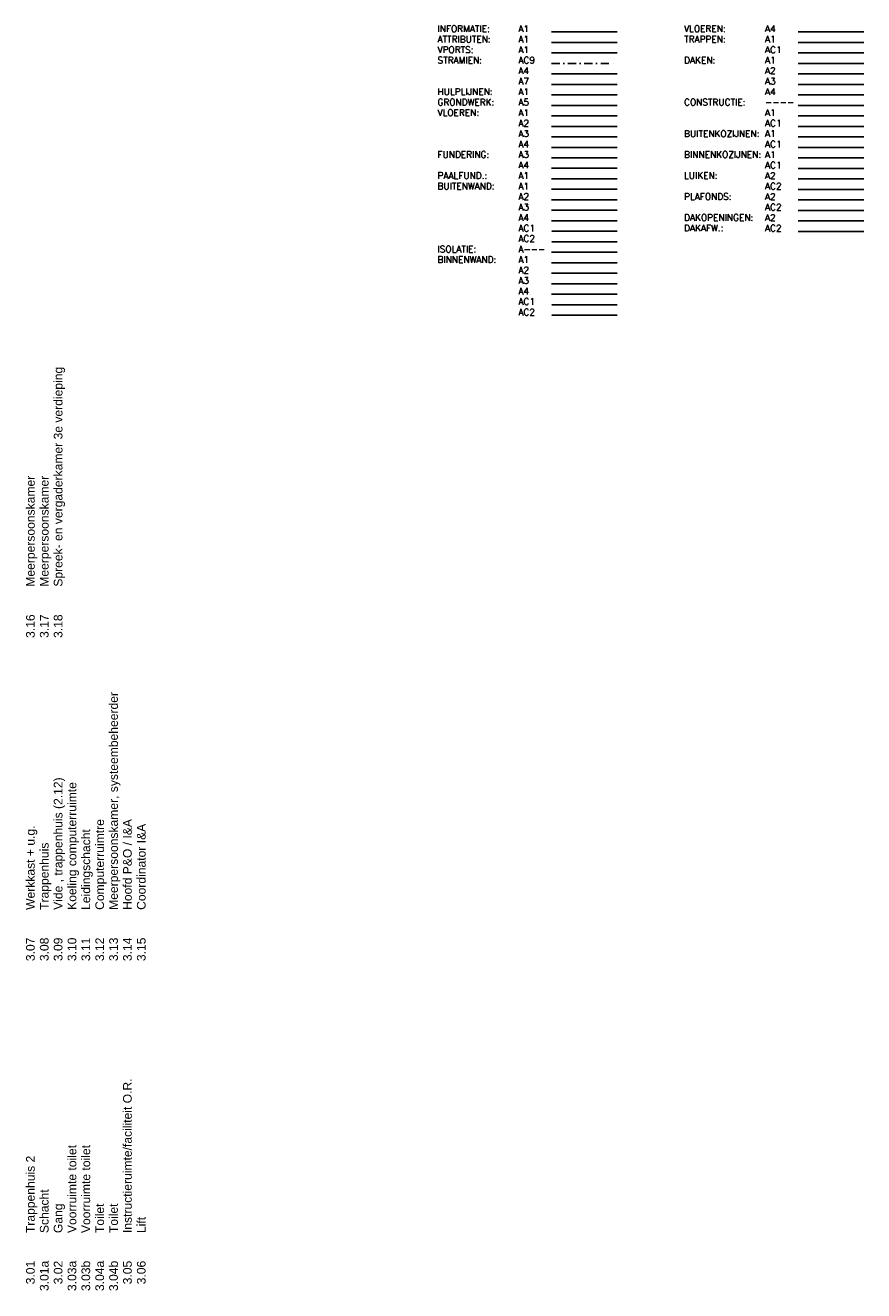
# Model space of a CAD drawing. Extents: x -161991 to 132574, y -998 to 324384.
# Tile 49 of 50: x 100637 to 132574, y 58611 to 106828. Entities that reach past the tile are written whole.
import ezdxf
from ezdxf.enums import TextEntityAlignment as Align

# ---------------------------------------------------------------- set-up
doc = ezdxf.new("R2010")
doc.units = 0
doc.header["$LTSCALE"] = 50
doc.header["$MEASUREMENT"] = 0
doc.linetypes.add('DASHDOT2', pattern=[12.5, 6.25, -3.125, 0, -3.125])
doc.linetypes.add('HIDDEN2', pattern=[0.1875, 0.125, -0.0625])
for name, color, linetype in [('A--I01A1_INFO', 1, 'CONTINUOUS'), ('A--L01A1_ATTRIBUTEN', 1, 'CONTINUOUS'), ('A--L07A4_STRAMIEN', 4, 'CONTINUOUS'), ('A--L07A7_STRAMIEN', 7, 'CONTINUOUS'), ('A--L07AC9_STRAMIEN', 9, 'DASHDOT2'), ('A--L08A1_HULPLIJNEN', 1, 'CONTINUOUS'), ('A--L11A5_GRONDWERK', 5, 'CONTINUOUS'), ('A--L13A1_VLOEREN', 1, 'CONTINUOUS'), ('A--L13A2_VLOEREN', 2, 'CONTINUOUS'), ('A--L13A3_VLOEREN', 3, 'CONTINUOUS'), ('A--L13A4_VLOEREN', 4, 'CONTINUOUS'), ('A--L16A3_FUNDERING', 3, 'CONTINUOUS'), ('A--L16A4_FUNDERING', 4, 'CONTINUOUS'), ('A--L17A1_PAALFUNDERING', 1, 'CONTINUOUS'), ('A--L21A1_BUITENWAND', 1, 'CONTINUOUS'), ('A--L21A2_BUITENWAND', 2, 'CONTINUOUS'), ('A--L21A2_ISOLATIE', 1, 'CONTINUOUS'), ('A--L21A3_BUITENWAND', 3, 'CONTINUOUS'), ('A--L21A4_BUITENWAND', 4, 'CONTINUOUS'), ('A--L21AC1_BUITENWAND', 1, 'HIDDEN2'), ('A--L22A1_BINNENWAND', 1, 'CONTINUOUS'), ('A--L22A2_BINNENWAND', 2, 'CONTINUOUS'), ('A--L22A3_BINNENWAND', 3, 'CONTINUOUS'), ('A--L22A4_BINNENWAND', 4, 'CONTINUOUS'), ('A--L22AC1_BINNENWAND', 1, 'HIDDEN2'), ('A--L22AC2_BINNENWAND', 2, 'HIDDEN2'), ('A--L23A4_VLOEREN', 4, 'CONTINUOUS'), ('A--L24A1_TRAPPEN', 1, 'CONTINUOUS'), ('A--L24AC1_TRAPPEN', 1, 'HIDDEN2'), ('A--L27A1_DAKEN', 1, 'CONTINUOUS'), ('A--L27A2_DAKEN', 2, 'CONTINUOUS'), ('A--L27A3_DAKEN', 3, 'CONTINUOUS'), ('A--L27A4_DAKEN', 4, 'CONTINUOUS'), ('A--L28_KONSTRUKTIES', 4, 'CONTINUOUS'), ('A--L28A1_KONSTRUKTIES', 1, 'CONTINUOUS'), ('A--L28AC1_KONSTRUKTIES', 1, 'HIDDEN2'), ('A--L31A1_BUITENKOZIJN', 1, 'CONTINUOUS'), ('A--L31AC1_BUITENKOZIJN', 1, 'HIDDEN2'), ('A--L32A1_BINNENKOZIJN', 1, 'CONTINUOUS'), ('A--L32AC1_BINNENKOZIJN', 1, 'HIDDEN2'), ('A--L33A2_LUIKEN', 2, 'CONTINUOUS'), ('A--L33AC2_LUIKEN', 2, 'HIDDEN2'), ('A--L35A2_PLAFONDS', 2, 'CONTINUOUS'), ('A--L35AC2_PLAFONDS', 2, 'HIDDEN2'), ('A--L37A2_DAKOPENINGEN', 2, 'CONTINUOUS'), ('A--L3A1_VPORTS', 1, 'CONTINUOUS'), ('A--L47A2_DAKAFW', 2, 'HIDDEN2'), ('A--T$1A-_F123-_0_25MM', 2, 'CONTINUOUS'), ('AT$1A-25_TEKST', 2, 'CONTINUOUS')]:
    doc.layers.add(name, color=color, linetype=linetype)
doc.styles.add('B-01', font='SIMPLEX.SHX', dxfattribs={"width": 0.8, "height": 4.5})
doc.styles.add('EB1', font='ARIAL.TTF')

msp = doc.modelspace()

# ---------------------------------------------------------------- linework, layer by layer
at = {"layer": 'A--I01A1_INFO'}
msp.add_line((120681, 106575.8), (123181, 106575.8), dxfattribs=at)
at = {"layer": 'A--L01A1_ATTRIBUTEN'}
msp.add_line((120681, 106175.8), (123181, 106175.8), dxfattribs=at)
at = {"layer": 'A--L07A4_STRAMIEN'}
msp.add_line((120681, 104975.8), (123181, 104975.8), dxfattribs=at)
at = {"layer": 'A--L07A7_STRAMIEN'}
msp.add_line((120681, 104575.8), (123181, 104575.8), dxfattribs=at)
at = {"layer": 'A--L07AC9_STRAMIEN'}
msp.add_line((120681, 105375.8), (123181, 105375.8), dxfattribs=at)
at = {"layer": 'A--L08A1_HULPLIJNEN'}
msp.add_line((120681, 104175.8), (123181, 104175.8), dxfattribs=at)
at = {"layer": 'A--L11A5_GRONDWERK'}
msp.add_line((120681, 103775.8), (123181, 103775.8), dxfattribs=at)
at = {"layer": 'A--L13A1_VLOEREN'}
msp.add_line((120681, 103375.8), (123181, 103375.8), dxfattribs=at)
at = {"layer": 'A--L13A2_VLOEREN'}
msp.add_line((120681, 102975.8), (123181, 102975.8), dxfattribs=at)
at = {"layer": 'A--L13A3_VLOEREN'}
msp.add_line((120681, 102575.8), (123181, 102575.8), dxfattribs=at)
at = {"layer": 'A--L13A4_VLOEREN'}
msp.add_line((120681, 102175.8), (123181, 102175.8), dxfattribs=at)
at = {"layer": 'A--L16A3_FUNDERING'}
msp.add_line((120681, 101778.5), (123181, 101778.5), dxfattribs=at)
at = {"layer": 'A--L16A4_FUNDERING'}
msp.add_line((120681, 101378.5), (123181, 101378.5), dxfattribs=at)
at = {"layer": 'A--L17A1_PAALFUNDERING'}
msp.add_line((120681, 100978.5), (123181, 100978.5), dxfattribs=at)
at = {"layer": 'A--L21A1_BUITENWAND'}
msp.add_line((120681, 100578.5), (123181, 100578.5), dxfattribs=at)
at = {"layer": 'A--L21A2_BUITENWAND'}
msp.add_line((120681, 100178.5), (123181, 100178.5), dxfattribs=at)
at = {"layer": 'A--L21A2_ISOLATIE'}
msp.add_line((120681, 98178.5), (123181, 98178.5), dxfattribs=at)
at = {"layer": 'A--L21A3_BUITENWAND'}
msp.add_line((120681, 99778.5), (123181, 99778.5), dxfattribs=at)
at = {"layer": 'A--L21A4_BUITENWAND'}
msp.add_line((120681, 99378.5), (123181, 99378.5), dxfattribs=at)
at = {"layer": 'A--L21AC1_BUITENWAND'}
msp.add_line((120681, 98978.5), (123181, 98978.5), dxfattribs=at)
at = {"layer": 'A--L22A1_BINNENWAND'}
msp.add_line((120681, 97778.5), (123181, 97778.5), dxfattribs=at)
at = {"layer": 'A--L22A2_BINNENWAND'}
msp.add_line((120681, 97378.5), (123181, 97378.5), dxfattribs=at)
at = {"layer": 'A--L22A3_BINNENWAND'}
msp.add_line((120681, 96978.5), (123181, 96978.5), dxfattribs=at)
at = {"layer": 'A--L22A4_BINNENWAND'}
msp.add_line((120681, 96578.5), (123181, 96578.5), dxfattribs=at)
at = {"layer": 'A--L22AC1_BINNENWAND'}
msp.add_line((120681, 96178.5), (123181, 96178.5), dxfattribs=at)
at = {"layer": 'A--L22AC2_BINNENWAND'}
for p, q in [((120681, 98578.5), (123181, 98578.5)), ((120681, 95778.5), (123181, 95778.5))]:
    msp.add_line(p, q, dxfattribs=at)
at = {"layer": 'A--L23A4_VLOEREN'}
msp.add_line((130074.5, 106575.8), (132574.5, 106575.8), dxfattribs=at)
at = {"layer": 'A--L24A1_TRAPPEN'}
msp.add_line((130074.5, 106175.8), (132574.5, 106175.8), dxfattribs=at)
at = {"layer": 'A--L24AC1_TRAPPEN'}
msp.add_line((130074.5, 105775.8), (132574.5, 105775.8), dxfattribs=at)
at = {"layer": 'A--L27A1_DAKEN'}
msp.add_line((130074.5, 105375.8), (132574.5, 105375.8), dxfattribs=at)
at = {"layer": 'A--L27A2_DAKEN'}
msp.add_line((130074.5, 104975.8), (132574.5, 104975.8), dxfattribs=at)
at = {"layer": 'A--L27A3_DAKEN'}
msp.add_line((130074.5, 104575.8), (132574.5, 104575.8), dxfattribs=at)
at = {"layer": 'A--L27A4_DAKEN'}
msp.add_line((130074.5, 104175.8), (132574.5, 104175.8), dxfattribs=at)
at = {"layer": 'A--L28_KONSTRUKTIES'}
msp.add_line((130074.5, 103775.8), (132574.5, 103775.8), dxfattribs=at)
at = {"layer": 'A--L28A1_KONSTRUKTIES'}
msp.add_line((130074.5, 103375.8), (132574.5, 103375.8), dxfattribs=at)
at = {"layer": 'A--L28AC1_KONSTRUKTIES'}
msp.add_line((130074.5, 102975.8), (132574.5, 102975.8), dxfattribs=at)
at = {"layer": 'A--L31A1_BUITENKOZIJN'}
msp.add_line((130074.5, 102575.8), (132574.5, 102575.8), dxfattribs=at)
at = {"layer": 'A--L31AC1_BUITENKOZIJN'}
msp.add_line((130074.5, 102175.8), (132574.5, 102175.8), dxfattribs=at)
at = {"layer": 'A--L32A1_BINNENKOZIJN'}
msp.add_line((130074.5, 101775.8), (132574.5, 101775.8), dxfattribs=at)
at = {"layer": 'A--L32AC1_BINNENKOZIJN'}
msp.add_line((130074.5, 101375.8), (132574.5, 101375.8), dxfattribs=at)
at = {"layer": 'A--L33A2_LUIKEN'}
msp.add_line((130074.5, 100975.8), (132574.5, 100975.8), dxfattribs=at)
at = {"layer": 'A--L33AC2_LUIKEN'}
msp.add_line((130074.5, 100575.8), (132574.5, 100575.8), dxfattribs=at)
at = {"layer": 'A--L35A2_PLAFONDS'}
msp.add_line((130074.5, 100175.8), (132574.5, 100175.8), dxfattribs=at)
at = {"layer": 'A--L35AC2_PLAFONDS'}
msp.add_line((130074.5, 99775.8), (132574.5, 99775.8), dxfattribs=at)
at = {"layer": 'A--L37A2_DAKOPENINGEN'}
msp.add_line((130074.5, 99375.8), (132574.5, 99375.8), dxfattribs=at)
at = {"layer": 'A--L3A1_VPORTS'}
msp.add_line((120681, 105775.8), (123181, 105775.8), dxfattribs=at)
at = {"layer": 'A--L47A2_DAKAFW'}
msp.add_line((130074.5, 98975.8), (132574.5, 98975.8), dxfattribs=at)

# ---------------------------------------------------------------- texts
at = {"layer": 'A--T$1A-_F123-_0_25MM', "style": 'EB1'}
for s, p in [('Spreek- en vergaderkamer 3e verdieping', (102051.5, 85436.7)), ('Meerpersoonskamer', (100995.5, 85436.7)), ('Meerpersoonskamer', (101523.5, 85436.7)), ('Meerpersoonskamer, systeembeheerder', (104163.5, 73121.9)), ('Vide , trappenhuis (2.12)', (102051.5, 73121.9)), ('Koeling computerruimte', (102579.5, 73121.9)), ('Computerruimtre', (103635.5, 73121.9)), ('Werkkast + u.g.', (100995.5, 73121.9)), ('Leidingschacht', (103107.5, 73121.9)), ('Hoofd P&O / I&A', (104691.5, 73121.9)), ('Coordinator I&A', (105219.5, 73121.9)), ('Trappenhuis', (101523.5, 73121.9)), ('Instructieruimte/faciliteit O.R.', (104691.5, 60807)), ('Trappenhuis 2', (100995.5, 60807)), ('Schacht', (101523.5, 60807)), ('Toilet', (103635.5, 60807)), ('Toilet', (104163.5, 60807)), ('Lift', (105219.5, 60807))]:
    msp.add_text(s, height=330, rotation=90, dxfattribs=at).set_placement(p)
for s, p in [('3.16', (100995.5, 84380.7)), ('3.17', (101523.5, 84380.7)), ('3.18', (102051.5, 84380.7)), ('3.07', (100995.5, 72065.9)), ('3.08', (101523.5, 72065.9)), ('3.09', (102051.5, 72065.9)), ('3.10', (102579.5, 72065.9)), ('3.11', (103107.5, 72065.9)), ('3.12', (103635.5, 72065.9)), ('3.13', (104163.5, 72065.9)), ('3.14', (104691.5, 72065.9)), ('3.15', (105219.5, 72065.9)), ('3.01', (100995.5, 59751)), ('3.01a', (101523.5, 59751)), ('3.02', (102051.5, 59751)), ('3.03a', (102579.5, 59751)), ('3.03b', (103107.5, 59751)), ('3.04a', (103635.5, 59751)), ('3.04b', (104163.5, 59751)), ('3.05', (104691.5, 59751)), ('3.06', (105219.5, 59751))]:
    msp.add_text(s, height=330, rotation=90, dxfattribs=at).set_placement(p, align=Align.RIGHT)
at = {"layer": 'A--T$1A-_F123-_0_25MM', "color": 2, "style": 'EB1'}
for s, p in [('Voorruimte toilet', (102579.5, 60807)), ('Voorruimte toilet', (103107.5, 60807)), ('Gang', (102051.5, 60807))]:
    msp.add_text(s, height=330, rotation=90, dxfattribs=at).set_placement(p)
at = {"layer": 'AT$1A-25_TEKST', "style": 'B-01'}
for s, p in [('INFORMATIE:', (116339.3, 106573.2)), ('A1', (119422, 106573.2)), ('VLOEREN:', (125732.8, 106573.2)), ('A4', (128815.5, 106573.2)), ('ATTRIBUTEN:', (116339.3, 106173.2)), ('A1', (119422, 106173.2)), ('TRAPPEN:', (125732.8, 106173.2)), ('A1', (128815.5, 106173.2)), ('VPORTS:', (116339.3, 105773.2)), ('STRAMIEN:', (116339.3, 105373.2)), ('A1', (119422, 105773.2)), ('AC9', (119422, 105373.2)), ('DAKEN:', (125732.8, 105373.2)), ('AC1', (128815.5, 105773.2)), ('A1', (128815.5, 105373.2)), ('A4', (119422, 104973.2)), ('A2', (128815.5, 104973.2)), ('A7', (119422, 104573.2)), ('A3', (128815.5, 104573.2)), ('HULPLIJNEN:', (116339.3, 104173.2)), ('A1', (119422, 104173.2)), ('A4', (128815.5, 104173.2)), ('GRONDWERK:', (116339.3, 103773.2)), ('A5', (119422, 103773.2)), ('CONSTRUCTIE:', (125732.8, 103773.2)), ('----', (128815.5, 103775.8)), ('VLOEREN:', (116339.3, 103373.2)), ('A1', (119422, 103373.2)), ('A2', (119422, 102973.2)), ('A1', (128815.5, 103375.8)), ('AC1', (128815.5, 102975.8)), ('A3', (119422, 102573.2)), ('BUITENKOZIJNEN:', (125732.8, 102573.2)), ('A1', (128815.5, 102575.8)), ('A4', (119422, 102173.2)), ('AC1', (128815.5, 102173.2)), ('FUNDERING:', (116339.3, 101775.8)), ('A3', (119422, 101778.5)), ('BINNENKOZIJNEN:', (125732.8, 101775.8)), ('A1', (128815.5, 101773.2)), ('A4', (119422, 101378.5)), ('AC1', (128815.5, 101373.2)), ('PAALFUND.:', (116339.3, 100975.8)), ('BUITENWAND:', (116339.3, 100575.8)), ('A1', (119422, 100975.8)), ('A1', (119422, 100575.8)), ('LUIKEN:', (125732.8, 100978.5)), ('A2', (128815.5, 100973.2)), ('AC2', (128815.5, 100573.2)), ('A2', (119422, 100175.8)), ('PLAFONDS:', (125732.8, 100175.8)), ('A2', (128815.5, 100173.2)), ('A3', (119422, 99775.8)), ('AC2', (128815.5, 99773.2)), ('A4', (119422, 99375.8)), ('DAKOPENINGEN:', (125732.8, 99378.5)), ('A2', (128815.5, 99373.2)), ('AC1', (119422, 98975.8)), ('DAKAFW.:', (125732.8, 98978.5)), ('AC2', (128815.5, 98973.2)), ('ISOLATIE:', (116339.3, 98175.8)), ('AC2', (119422, 98575.8)), ('A---', (119422, 98175.8)), ('BINNENWAND:', (116339.3, 97775.8)), ('A1', (119422, 97775.8)), ('A2', (119422, 97375.8)), ('A3', (119422, 96975.8)), ('A4', (119422, 96575.8)), ('AC1', (119422, 96175.8)), ('AC2', (119422, 95775.8))]:
    msp.add_text(s, height=250, dxfattribs=at).set_placement(p)

doc.saveas('drawing.dxf')
